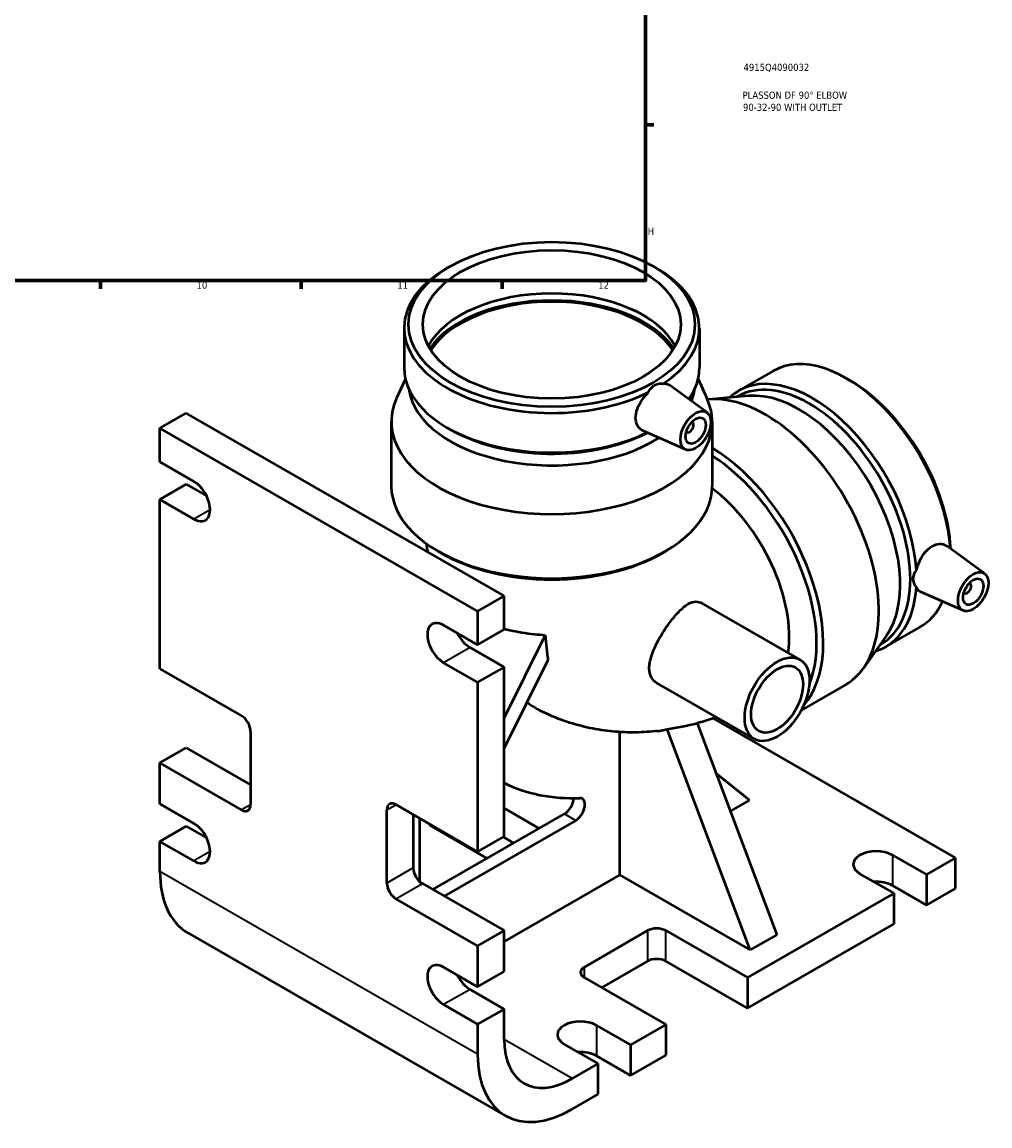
# Model space of a CAD drawing. Header units: millimetres. Extents: x -101 to 956, y -275 to 1167.
# Tile 3 of 8: x 603 to 941, y -275 to 110. Entities that reach past the tile are written whole.
import ezdxf

# ---------------------------------------------------------------- set-up
doc = ezdxf.new("R2010")
doc.units = ezdxf.units.MM
for name, color, linetype, lineweight in [('Border (ISO)', 7, 'Continuous', 70), ('Title (ISO)', 7, 'Continuous', 50), ('Visible (ISO)', 7, 'Continuous', 50), ('Visible Narrow (ISO)', 7, 'Continuous', 35)]:
    doc.layers.add(name, color=color, linetype=linetype, lineweight=lineweight)
doc.styles.add('Note Text (ISO)', font='tahoma.ttf')

# ---------------------------------------------------------------- blocks, each defined once
blk = doc.blocks.new('Borders Default Border')
at = {"layer": 'Border (ISO)'}
for p, q in [((821, 74.25), (823.9, 74.25)), ((630.75, 20), (630.75, 17.1)), ((700.83, 20), (700.83, 17.1)), ((770.92, 20), (770.92, 17.1))]:
    blk.add_line(p, q, dxfattribs=at)
at = {"layer": 'Border (ISO)', "flags": 128}
blk.add_lwpolyline([(20, 20), (20, 574), (821, 574), (821, 20), (20, 20)], dxfattribs=at)
at = {"layer": 'Border (ISO)', "color": 232, "true_color": 0xca0064, "char_height": 2.5, "attachment_point": 7, "style": 'Note Text (ISO)'}
for s, insert in [('H', (821.74, 35.88)), ('10', (664.29, 17.05)), ('11', (734.37, 17.1)), ('12', (804.46, 17.1))]:
    blk.add_mtext(s, dxfattribs=dict(at, insert=insert))
blk = doc.blocks.new('Title Blocks ISO')
at = {"layer": 'Title (ISO)', "color": 232, "true_color": 0xca0064, "style": 'Note Text (ISO)'}
for tag, p in [('PART_NUMBER_001', (34.16, 73.13)), ('DESCRIPTION_001', (33.84, 63.4)), ('DESCRIPTION_002', (33.98, 59.18))]:
    blk.add_attdef(tag, p, '', height=2.5, dxfattribs=at)

msp = doc.modelspace()

# ---------------------------------------------------------------- linework, layer by layer
at = {"layer": 'Visible (ISO)'}
for p, q in [((752.7816, 24.8942), (751.6845, 24.2575)), ((823.7278, 24.8942), (824.8249, 24.2575)), ((736.7347, 3.3598), (736.7347, -10.4721)), ((839.7747, 3.3598), (839.7747, -10.4721)), ((737.1952, -14.4298), (734.1263, -21.0926)), ((839.3143, -14.4298), (842.3831, -21.0926)), ((865.3964, -11.6813), (853.433, -18.5705)), ((892.3361, -14.9209), (891.2474, -14.2891)), ((842.4277, -26.1143), (829.2467, -16.514)), ((856.8732, -20.3233), (843.04, -21.5711)), ((853.1114, -20.5393), (852.8575, -20.6855)), ((651.5003, -31.618), (660.728, -26.3041)), ((771.6024, -90.1524), (660.728, -26.3041)), ((732.2547, -29.3602), (732.2547, -51.7874)), ((837.336, -29.5123), (837.1616, -29.4119)), ((844.2547, -29.3602), (844.2547, -51.7874)), ((651.5003, -43.3907), (651.5003, -31.618)), ((762.3746, -95.4663), (651.5003, -31.618)), ((752.7816, -32.0066), (751.6845, -31.3699)), ((834.9566, -39.0881), (820.1152, -32.5409)), ((835.3399, -32.9787), (835.1655, -32.8782)), ((651.5003, -43.3907), (663.3797, -50.2315)), ((651.5003, -56.4714), (660.728, -51.1575)), ((660.728, -51.1575), (667.7958, -55.2275)), ((663.3797, -63.3123), (651.5003, -56.4714)), ((651.5003, -115.5925), (651.5003, -56.4714)), ((939.2978, -82.3304), (926.1835, -72.7787)), ((749.6687, -75.178), (748.5045, -74.5023)), ((826.8407, -75.178), (828.005, -74.5023)), ((934.2061, -85.7284), (934.0317, -85.628)), ((771.6024, -90.1524), (762.3746, -95.4663)), ((771.6024, -101.925), (771.6024, -90.1524)), ((931.8267, -95.3042), (916.9049, -88.7215)), ((932.21, -89.1948), (932.0356, -89.0943)), ((762.3746, -95.4663), (762.3746, -107.2389)), ((874.8734, -112.3671), (840.823, -92.7588)), ((750.4952, -100.3981), (762.3746, -107.2389)), ((762.3746, -107.2389), (771.6024, -101.925)), ((785.9803, -103.8081), (771.6024, -132.7091)), ((905.0641, -104.0081), (897.0414, -115.3461)), ((916.8166, -100.974), (904.8533, -107.8633)), ((902.989, -107.1533), (902.7351, -107.2995)), ((759.723, -108.1649), (771.6024, -115.0058)), ((651.5003, -115.5925), (679.9967, -132.0025)), ((762.3746, -120.3197), (750.4952, -113.4788)), ((771.6024, -115.0058), (762.3746, -120.3197)), ((771.6024, -143.378), (786.9593, -112.5093)), ((771.6024, -174.1269), (771.6024, -115.0058)), ((762.3746, -120.3197), (762.3746, -179.4408)), ((858.9043, -140.0978), (824.8539, -120.4894)), ((890.7524, -121.1531), (875.3659, -130.0136)), ((838.9737, -134.5615), (866.7405, -208.4351)), ((929.1811, -181.5992), (844.5607, -132.8695)), ((683.1786, -137.5138), (683.1786, -163.0174)), ((811.9751, -187.5256), (811.9751, -137.668)), ((857.5128, -213.749), (828.5268, -136.6319)), ((651.5003, -148.454), (660.728, -143.1401)), ((660.728, -143.1401), (683.1786, -156.0686)), ((679.9967, -164.864), (651.5003, -148.454)), ((651.5003, -162.7525), (651.5003, -148.454)), ((857.2683, -161.443), (845.5429, -152.0388)), ((857.2683, -161.443), (850.535, -165.3204)), ((651.5003, -162.7525), (663.3797, -169.5934)), ((730.6962, -190.381), (730.6962, -164.8774)), ((733.8782, -163.0308), (762.3746, -179.4408)), ((783.8522, -171.3307), (771.6024, -164.2765)), ((739.924, -166.5123), (739.924, -185.0671)), ((742.2149, -189.9181), (742.2149, -167.8316)), ((746.767, -192.6867), (792.7053, -166.2326)), ((796.6651, -168.5128), (750.7268, -194.967)), ((651.5003, -175.8333), (660.728, -170.5194)), ((660.728, -170.5194), (667.7958, -174.5894)), ((745.6761, -170.2451), (745.6761, -169.8248)), ((765.7068, -181.78), (745.6761, -170.2451)), ((663.3797, -182.6742), (651.5003, -175.8333)), ((651.5003, -186.3388), (651.5003, -175.8333)), ((762.3746, -179.4408), (771.6024, -174.1269)), ((771.2732, -174.3164), (774.1725, -175.9861)), ((907.1194, -180.6219), (918.9988, -187.4628)), ((929.1811, -181.5992), (918.9988, -187.4628)), ((929.1811, -192.2682), (929.1811, -181.5992)), ((811.9751, -187.5256), (771.6024, -210.7747)), ((857.5128, -213.749), (811.9751, -187.5256)), ((907.6851, -193.9779), (895.8057, -187.137)), ((918.9988, -187.4628), (918.9988, -198.1318)), ((743.1059, -190.5784), (771.6024, -206.9884)), ((918.9988, -198.1318), (907.1194, -191.2909)), ((918.9988, -198.1318), (929.1811, -192.2682)), ((762.3746, -212.3023), (733.8782, -195.8923)), ((907.6851, -193.9779), (856.5505, -223.4244)), ((907.6851, -204.6469), (907.6851, -193.9779)), ((661.2069, -207.7692), (772.0813, -271.6175)), ((771.6024, -206.9884), (762.3746, -212.3023)), ((771.6024, -221.2869), (771.6024, -206.9884)), ((799.6317, -219.717), (821.6901, -207.0144)), ((828.0541, -207.0144), (856.5505, -223.4244)), ((856.5505, -234.0933), (907.6851, -204.6469)), ((866.7405, -208.4351), (857.5128, -213.749)), ((762.3746, -212.3023), (762.3746, -226.6008)), ((821.6901, -217.6834), (805.7132, -226.8838)), ((856.5505, -234.0933), (828.0541, -217.6834)), ((750.4952, -219.7599), (762.3746, -226.6008)), ((762.3746, -226.6008), (771.6024, -221.2869)), ((828.1281, -239.7917), (799.6317, -223.3817)), ((856.5505, -223.4244), (856.5505, -234.0933)), ((759.723, -227.5268), (771.6024, -234.3677)), ((762.3746, -239.6816), (750.4952, -232.8407)), ((771.6024, -234.3677), (762.3746, -239.6816)), ((771.6024, -244.8731), (771.6024, -234.3677)), ((762.3746, -239.6816), (762.3746, -250.1871)), ((803.8818, -240.0725), (815.7612, -246.9134)), ((828.1281, -239.7917), (815.7612, -246.9134)), ((828.1281, -250.4607), (828.1281, -239.7917)), ((804.4475, -253.4285), (792.5681, -246.5876)), ((815.7612, -246.9134), (815.7612, -257.5823)), ((815.7612, -257.5823), (828.1281, -250.4607)), ((804.4475, -253.4285), (795.3611, -258.661)), ((815.7612, -257.5823), (803.8818, -250.7415)), ((804.4475, -264.0975), (804.4475, -253.4285)), ((795.3611, -269.3299), (804.4475, -264.0975))]:
    msp.add_line(p, q, dxfattribs=at)
for centre, major_axis, ratio in [((788.2547, 4.6234), (49.9744, 0), 0.5758617), ((788.2547, 4.6234), (45, 0), 0.5758617), ((838.4593, -32.4671), (3.7427, 6.4994), 0.57809312), ((838.4593, -32.4671), (2.4952, 4.3329), 0.57809312), ((935.3294, -88.6832), (3.7427, 6.4994), 0.57809312), ((935.3294, -88.6832), (2.4952, 4.3329), 0.57809312), ((866.8889, -126.2324), (7.9845, 13.8653), 0.57809312), ((866.8889, -126.2324), (6.3876, 11.0923), 0.57809312)]:
    msp.add_ellipse(centre, major_axis=major_axis, ratio=ratio, dxfattribs=at)
for centre, major_axis, ratio, start_param, end_param in [((788.2547, 3.3598), (-51.52, 0), 0.5758617, 5.50163969, 8.56835661), ((788.2547, 3.3598), (51.52, 0), 0.5758617, 5.56881033, 7.06473092), ((788.2547, -10.4721), (-45, 0), 0.5758617, 3.43714085, 5.98763711), ((788.2547, -13.3548), (-45.7495, 0), 0.5758617, 3.5152366, 5.90954136), ((788.2547, -13.3548), (-45, 0), 0.5758617, 3.4958389, 5.92893906), ((891.1065, -56.3276), (-25.7101, 44.6464), 0.57809312, 4.0135952, 6.28318531), ((788.2547, -10.4721), (-51.52, 0), 0.5758617, 0, 2.27179301), ((788.2547, -10.4721), (51.52, 0), 0.5758617, 5.90250001, 6.28318531), ((879.1431, -63.2169), (-25.7101, 44.6464), 0.57809312, 3.99994772, 6.415439), ((878.0502, -63.8463), (24.9388, -43.307), 0.57809312, 0, 3.14159265), ((892.1994, -55.6983), (-24.9388, 43.307), 0.57809312, 3.98505122, 5.49585344), ((788.2547, -15.8255), (-49.9744, 0), 0.5758617, 0.07589307, 2.41444426), ((788.2547, -15.8255), (49.9744, 0), 0.5758617, 6.06115642, 6.20729224), ((874.5129, -65.8833), (24.9388, -43.307), 0.57809312, 0.26080976, 2.8807829), ((788.2547, -29.3602), (56, 0), 0.5758617, 2.88232536, 6.5424526), ((862.8066, -72.6245), (27.9458, -48.5287), 0.57809312, 0, 2.89321531), ((836.338, -31.2455), (-0.9981, -1.7332), 0.57809312, 6.10096629, 9.60699698), ((788.2547, -11.7357), (-49.9744, 0), 0.5758617, 0.78154562, 2.30060232), ((843.409, -83.7948), (27.9458, -48.5287), 0.57809312, 0.19054136, 2.33677016), ((842.2492, -84.4627), (-27.1273, 47.1073), 0.57809312, 3.56347666, 5.44752327), ((663.3797, -56.7719), (3.9923, -6.9327), 0.57809312, 5.49972085, 8.64131351), ((788.2547, -51.7874), (56, 0), 0.5758617, 3.14159265, 6.28318531), ((839.4492, -86.0751), (22.3566, -38.8229), 0.57809312, 0.62574423, 2.2064494), ((788.2547, -53.1283), (-54.3598, 0), 0.5758617, 0.78154562, 2.36004704), ((879.1431, -63.2169), (25.7101, -44.6464), 0.57809312, 6.15093161, 6.99949399), ((933.2081, -87.4616), (0.9981, 1.7332), 0.57809312, 2.95937364, 6.46540432), ((891.1065, -56.3276), (25.7101, -44.6464), 0.57809312, 0, 0.38488056), ((750.4952, -106.9384), (-3.9923, 6.9327), 0.57809312, 5.49972085, 8.64131351), ((759.723, -101.6245), (3.9923, -6.9327), 0.57809312, 4.60399642, 5.49972085), ((841.4291, -28.0248), (-58.4429, -101.4877), 0.57809312, 6.22352789, 6.32756616), ((679.9967, -135.6814), (-2.2456, 3.8996), 0.57809312, 3.92892453, 5.49972085), ((841.4291, -28.0248), (-72.5293, -125.9492), 0.57809312, 0.03646353, 0.34727376), ((792.7053, -162.5536), (-2.2456, -3.8996), 0.57809312, 0.78346445, 2.34125933), ((796.6651, -164.8339), (2.2456, 3.8996), 0.57809312, 3.92505711, 6.63045907), ((679.9967, -161.1851), (2.2456, -3.8996), 0.57809312, 5.49972085, 7.07051718), ((733.8782, -166.7098), (-2.2456, 3.8996), 0.57809312, 5.49972085, 7.07051718), ((663.3797, -176.1338), (3.9923, -6.9327), 0.57809312, 5.49972085, 8.64131351), ((770.9906, -177.8184), (-4.5, 0), 0.5758617, 3.67357054, 3.92699082), ((901.4625, -183.8795), (-8, 0), 0.5758617, 3.92699082, 7.06858347), ((684.4868, -167.3431), (-23.2799, -40.4261), 0.57809312, 5.49585344, 6.28318531), ((743.1059, -186.8995), (-2.2456, 3.8996), 0.57809312, 0.78733187, 2.3581282), ((733.8782, -192.2134), (2.2456, -3.8996), 0.57809312, 3.92892453, 5.49972085), ((901.4625, -194.5485), (-8, 0), 0.5758617, 3.92699082, 4.80644601), ((824.8721, -208.8468), (-4.5, 0), 0.5758617, 3.92699082, 5.49778714), ((750.4952, -226.3003), (-3.9923, 6.9327), 0.57809312, 5.49972085, 8.64131351), ((824.8721, -219.5157), (4.5, 0), 0.5758617, 0.78539816, 2.35619449), ((759.723, -220.9864), (3.9923, -6.9327), 0.57809312, 4.60399642, 5.49972085), ((802.8137, -221.5493), (-4.5, 0), 0.5758617, 5.49778714, 7.06858347), ((798.2249, -243.33), (-8, 0), 0.5758617, 3.92699082, 7.06858347), ((795.3611, -231.1914), (-16.7675, -29.1172), 0.57809312, 5.49585344, 7.06664976), ((795.3611, -231.1914), (-23.2799, -40.4261), 0.57809312, 5.49585344, 7.06664976), ((798.2249, -253.999), (-8, 0), 0.5758617, 3.92699082, 4.80644601)]:
    msp.add_ellipse(centre, major_axis=major_axis, ratio=ratio, start_param=start_param, end_param=end_param, dxfattribs=at)
for points, knots in [([(820.1155, -32.5402), (819.9934, -32.4867), (819.8754, -32.4277), (819.104, -31.9905), (818.5162, -31.3914), (817.7277, -29.8566), (817.5287, -28.9217), (817.5287, -27.0181), (817.7277, -25.9274), (818.5162, -23.7464), (819.104, -22.655), (820.3967, -20.7716), (821.1786, -19.8496), (822.0078, -19.0548)], [2.03276386, 2.03276386, 2.03276386, 2.03276386, 2.09288667, 2.09288667, 2.44214323, 2.44214323, 2.79139979, 2.79139979, 3.14065636, 3.14065636, 3.48991292, 3.48991292, 3.82668826, 3.82668826, 3.82668826, 3.82668826]), ([(822.0078, -19.0548), (822.1107, -18.8231), (822.2262, -18.5993), (822.8091, -17.6251), (823.426, -17.0118), (824.7893, -16.2266), (825.6083, -16.0132), (826.6975, -16.0244), (826.9379, -16.0433), (827.1782, -16.0773)], [1.54307237, 1.54307237, 1.54307237, 1.54307237, 1.623899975, 1.623899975, 1.913112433, 1.913112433, 2.202324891, 2.202324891, 2.283152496, 2.283152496, 2.283152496, 2.283152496]), ([(827.1782, -16.0773), (827.8973, -15.9806), (828.5269, -16.0897), (829.0957, -16.4106), (829.1721, -16.46), (829.2464, -16.5146)], [-1.035288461, -1.035288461, -1.035288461, -1.035288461, -0.698513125, -0.698513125, -0.644717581, -0.644717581, -0.644717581, -0.644717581]), ([(745.0705, -74.8737), (744.9009, -73.9381), (744.7459, -73.0031), (744.6003, -72.0391), (744.5959, -72.0094), (744.5914, -71.9796)], [6.095657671, 6.095657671, 6.095657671, 6.095657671, 6.1239224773, 6.1239224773, 6.1248215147, 6.1248215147, 6.1248215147, 6.1248215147]), ([(915.4814, -81.1538), (915.7556, -80.0374), (916.1633, -78.8989), (917.1479, -76.838), (917.7988, -75.7839), (919.292, -74.0129), (920.1362, -73.2969), (921.7826, -72.3488), (922.6904, -72.0558), (924.411, -71.9762), (925.2223, -72.1883), (925.9785, -72.6367), (926.082, -72.7051), (926.1832, -72.7792)], [1.75611133, 1.75611133, 1.75611133, 1.75611133, 2.09288667, 2.09288667, 2.44214323, 2.44214323, 2.79139979, 2.79139979, 3.14065636, 3.14065636, 3.48991292, 3.48991292, 3.54652141, 3.54652141, 3.54652141, 3.54652141]), ([(915.4814, -87.1317), (915.332, -86.9402), (915.1957, -86.741), (914.6425, -85.8014), (914.4188, -84.9838), (914.4188, -83.4075), (914.6425, -82.565), (915.1957, -81.5714), (915.332, -81.3591), (915.4814, -81.1538)], [1.54307237, 1.54307237, 1.54307237, 1.54307237, 1.623899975, 1.623899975, 1.913112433, 1.913112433, 2.202324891, 2.202324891, 2.283152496, 2.283152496, 2.283152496, 2.283152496]), ([(916.9053, -88.7208), (916.8152, -88.6815), (916.7289, -88.6372), (916.1633, -88.2989), (915.7556, -87.8054), (915.4814, -87.1317)], [0.641196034, 0.641196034, 0.641196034, 0.641196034, 0.698513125, 0.698513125, 1.035288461, 1.035288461, 1.035288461, 1.035288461]), ([(827.8606, -101.6819), (828.4958, -100.7286), (829.1513, -99.8099), (830.4817, -98.0685), (831.1501, -97.2545), (832.9705, -95.2189), (834.0966, -94.1574), (836.112, -92.7682), (837.0085, -92.3535), (838.7052, -92.0689), (839.4999, -92.157), (840.4635, -92.5656), (840.6445, -92.6559), (840.8232, -92.7588)], [-10.17165462, -10.17165462, -10.17165462, -10.17165462, -9.82653038, -9.82653038, -9.48113543, -9.48113543, -8.88092345, -8.88092345, -8.37715095, -8.37715095, -7.91676898, -7.91676898, -7.80901604, -7.80901604, -7.80901604, -7.80901604]), ([(771.6032, -101.5776), (772.2887, -101.7606), (772.9708, -101.9305), (776.2473, -102.6891), (779.1961, -103.1935), (783.461, -103.64), (784.7271, -103.7399), (785.9803, -103.8081)], [43.69758114, 43.69758114, 43.69758114, 43.69758114, 43.91520205, 43.91520205, 44.75699343, 44.75699343, 45.1083269, 45.1083269, 45.1083269, 45.1083269]), ([(824.854, -120.4895), (824.3737, -120.213), (823.9559, -119.873), (822.9466, -118.7216), (822.5379, -117.7722), (822.1779, -115.3352), (822.3298, -113.8016), (823.2121, -110.4507), (823.9342, -108.6554), (825.7235, -105.0859), (826.7489, -103.3502), (827.8606, -101.6819)], [-2.72181859, -2.72181859, -2.72181859, -2.72181859, -2.43334664, -2.43334664, -1.89110921, -1.89110921, -1.24682967, -1.24682967, -0.60397479, -0.60397479, 0, 0, 0, 0]), ([(825.2845, -137.3276), (822.75, -137.6086), (820.1688, -137.7734), (814.9315, -137.8365), (812.2755, -137.7347), (806.9214, -137.2319), (804.2233, -136.8307), (798.8335, -135.704), (796.142, -134.9784), (790.8265, -133.193), (788.2029, -132.1331), (785.6468, -130.9115)], [5.094762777, 5.094762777, 5.094762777, 5.094762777, 5.166104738, 5.166104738, 5.237446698, 5.237446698, 5.308788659, 5.308788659, 5.38013062, 5.38013062, 5.45147258, 5.45147258, 5.45147258, 5.45147258]), ([(845.6649, -132.4737), (844.6476, -132.8455), (843.6203, -133.2014), (841.4017, -133.9264), (840.2075, -134.2904), (838.9998, -134.631)], [4.8923603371, 4.8923603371, 4.8923603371, 4.8923603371, 4.9245847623, 4.9245847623, 4.9612624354, 4.9612624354, 4.9612624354, 4.9612624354]), ([(825.2833, -137.3244), (826.0711, -137.2377), (826.85, -137.0982), (827.9155, -136.8214), (828.2237, -136.731), (828.5268, -136.6319)], [40.613011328, 40.613011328, 40.613011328, 40.613011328, 40.974935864, 40.974935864, 41.125051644, 41.125051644, 41.125051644, 41.125051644])]:
    msp.add_open_spline(points, degree=3, knots=knots, dxfattribs=at)
for points in [[(785.9803, -103.8081), (786.245, -106.9053), (786.574, -109.8279), (786.9593, -112.5093)], [(828.5268, -136.6319), (831.9953, -136.187), (835.505, -135.4921), (838.9737, -134.5615)]]:
    msp.add_open_spline(points, degree=3, dxfattribs=at)
at = {"layer": 'Visible Narrow (ISO)'}
for p, q in [((669.0365, -60.0548), (663.3797, -63.3123)), ((759.723, -108.1649), (750.4952, -113.4788)), ((683.1786, -163.0316), (679.9967, -164.864)), ((730.6962, -164.8774), (733.8905, -163.0379)), ((792.7053, -166.2326), (796.6651, -168.5128)), ((774.1725, -175.9861), (774.1725, -176.9049)), ((669.0365, -179.4166), (663.3797, -182.6742)), ((907.1194, -180.6219), (907.1194, -191.2909)), ((762.3746, -250.1871), (651.5003, -186.3388)), ((739.924, -185.0671), (730.6962, -190.381)), ((733.8782, -195.8923), (743.1059, -190.5784)), ((821.6901, -207.0144), (821.6901, -217.6834)), ((828.0541, -217.6834), (828.0541, -207.0144)), ((799.6317, -223.3817), (799.6317, -219.717)), ((759.723, -227.5268), (750.4952, -232.8407)), ((803.8818, -240.0725), (803.8818, -250.7415)), ((795.3611, -258.661), (771.6025, -244.9793))]:
    msp.add_line(p, q, dxfattribs=at)

# ---------------------------------------------------------------- block references
msp.add_blockref('Borders Default Border', (0, 0))
msp.add_blockref('Title Blocks ISO', (821, 20)).add_auto_attribs({'PART_NUMBER_001': '4915Q4090032', 'DESCRIPTION_001': 'PLASSON DF 90° ELBOW', 'DESCRIPTION_002': '90-32-90 WITH OUTLET'})

doc.saveas('drawing.dxf')
